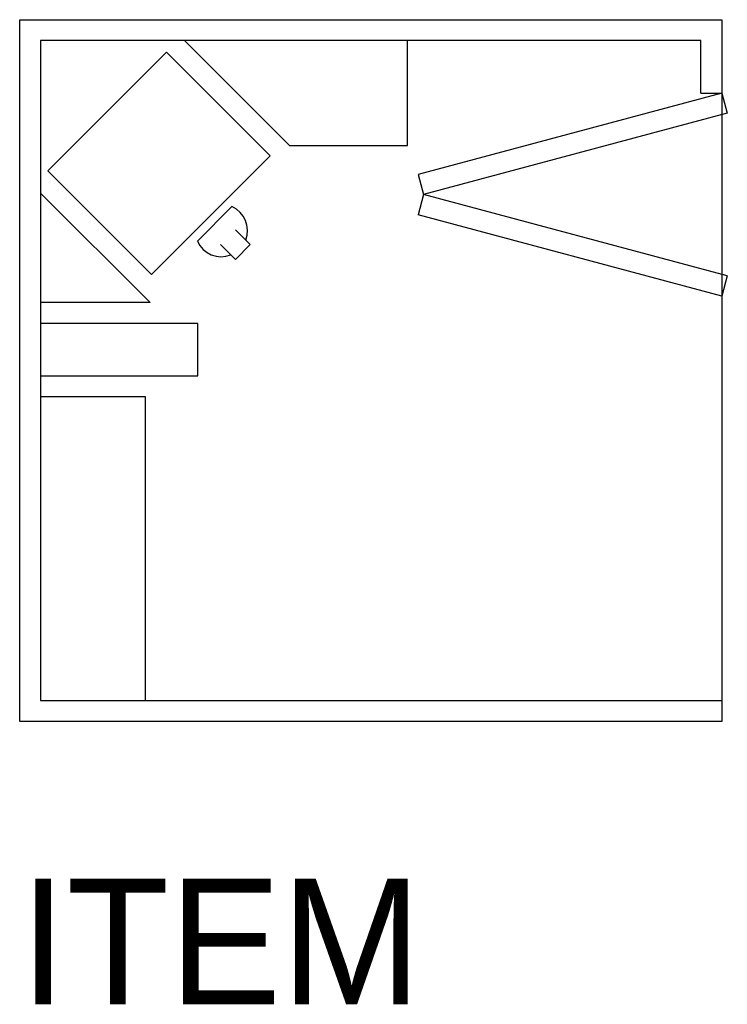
# Model space of a CAD drawing. Extents: x 348 to 381.8, y 414 to 461.
import ezdxf

# ---------------------------------------------------------------- set-up
doc = ezdxf.new("R2010")
doc.units = 0
doc.layers.get('0').update_dxf_attribs({"linetype": 'CONTINUOUS'})

msp = doc.modelspace()

# ---------------------------------------------------------------- linework, layer by layer
at = {"color": 0}
for p, q in [((348, 461), (381.5, 461)), ((348, 427.5), (348, 461)), ((381.5, 461), (381.5, 427.5)), ((349, 460), (349, 428.5)), ((380.5, 460), (349, 460)), ((355.864, 460), (360.864, 455)), ((366.5, 455), (366.5, 460)), ((380.5, 457.5), (380.5, 460)), ((349.343, 453.793), (355, 459.45)), ((355, 459.45), (359.95, 454.5)), ((381.5, 457.5), (367.011, 453.618)), ((380.5, 457.5), (381.5, 457.5)), ((381.5, 457.5), (381.759, 456.534)), ((381.759, 456.534), (367.27, 452.652)), ((360.864, 455), (366.5, 455)), ((359.95, 454.5), (354.293, 448.843)), ((354.293, 448.843), (349.343, 453.793)), ((367.011, 453.618), (367.27, 452.652)), ((354.222, 447.5), (349, 452.722)), ((367.27, 452.652), (367.011, 451.686)), ((381.759, 448.77), (367.27, 452.652)), ((358.125, 452.079), (356.475, 450.429)), ((381.5, 447.804), (367.011, 451.686)), ((358.997, 450.264), (358.293, 450.968)), ((358.29, 449.557), (357.586, 450.261)), ((358.997, 450.264), (358.29, 449.557)), ((381.759, 448.77), (381.5, 447.804)), ((354.222, 447.5), (349, 447.5)), ((356.5, 446.5), (349, 446.5)), ((356.5, 444), (356.5, 446.5)), ((349, 444), (356.5, 444)), ((354, 443), (349, 443)), ((354, 428.5), (354, 443)), ((349, 428.5), (381.5, 428.5)), ((381.5, 427.5), (348, 427.5))]:
    msp.add_line(p, q, dxfattribs=at)
for start, end in [(338.5782, 66.0361), (203.9639, 291.4218)]:
    msp.add_arc((357.617, 450.937), 1.25, start, end, dxfattribs=at)

# ---------------------------------------------------------------- texts
at = {"color": 0, "flags": 3}
msp.add_attdef('ITEM', (348, 414), 'PHONE BOOTH', height=6, dxfattribs=at)

doc.saveas('drawing.dxf')
